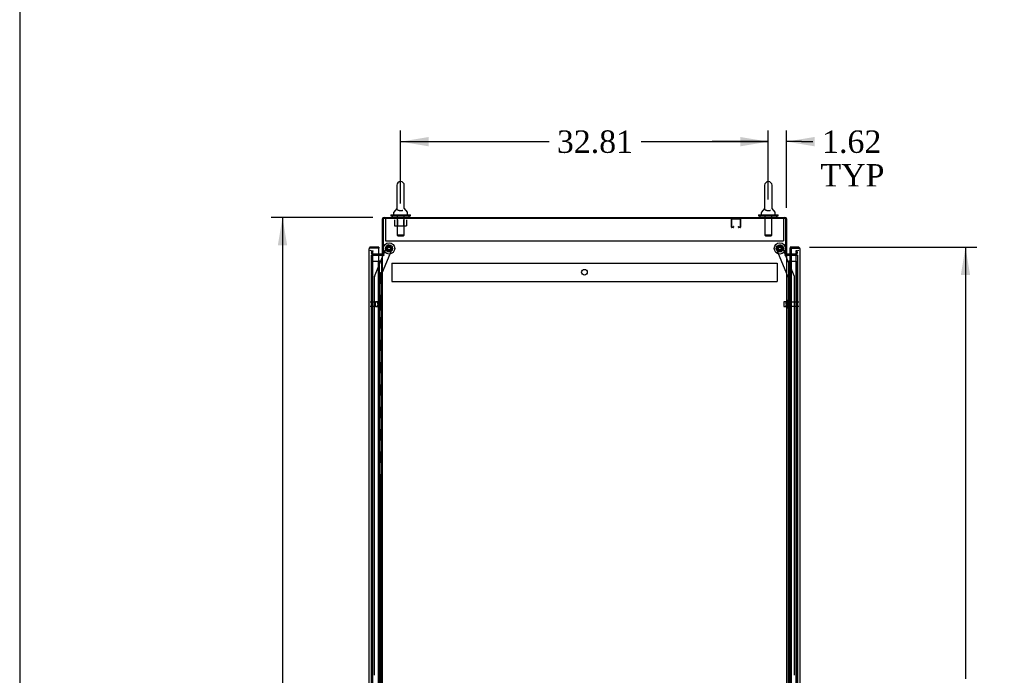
# Model space of a CAD drawing. Header units: inches. Extents: x 2 to 538, y -2 to 358.
# Tile 6 of 19: x 2 to 90, y 183 to 242. Entities that reach past the tile are written whole.
import ezdxf
from ezdxf.enums import TextEntityAlignment as Align
from ezdxf.lldxf.tags import DXFTag

# ---------------------------------------------------------------- set-up
doc = ezdxf.new("R2010")
doc.units = ezdxf.units.IN
doc.header["$MEASUREMENT"] = 0
for name, color, linetype in [('COM53964-5', 7, 'Continuous'), ('COM54746-78', 7, 'Continuous'), ('COM55914', 7, 'Continuous'), ('COM56676-2', 7, 'Continuous'), ('COM70220', 7, 'Continuous'), ('COM70449-6', 7, 'Continuous'), ('COM70839-6', 7, 'Continuous'), ('COM71197-5', 7, 'Continuous'), ('COM71199-6', 7, 'Continuous'), ('Default', 7, 'Continuous'), ('NTS18024', 7, 'Continuous'), ('NTS18147', 7, 'Continuous'), ('ROL87452', 7, 'Continuous'), ('RVT17786', 7, 'Continuous'), ('SCS86414', 7, 'Continuous'), ('STD26122', 7, 'Continuous'), ('WAF25376', 7, 'Continuous'), ('WAF25377', 7, 'Continuous'), ('WAM254785', 7, 'Continuous'), ('WAM30038', 7, 'Continuous')]:
    doc.layers.add(name, color=color, linetype=linetype)
doc.styles.add('SEACAD_Times_New_Roman', font='times.ttf')
tags = doc.linetypes.add('HIDDEN2', pattern=[0.1875, 0.125, -0.0625]).pattern_tags.tags
tags[6:7] = [DXFTag(74, 4), DXFTag(75, 0), DXFTag(340, '0'), DXFTag(46, 0.0), DXFTag(50, 0.0), DXFTag(44, 0.0), DXFTag(45, 0.0)]
tags[4:5] = [DXFTag(74, 4), DXFTag(75, 0), DXFTag(340, '0'), DXFTag(46, 0.0), DXFTag(50, 0.0), DXFTag(44, 0.0), DXFTag(45, 0.0)]
doc.dimstyles.new('HAMMOND_(STH_-_540x360)', dxfattribs={"dimtxt": 2, "dimasz": 2.5, "dimexe": 1, "dimexo": 1, "dimgap": 0.5, "dimtad": 0, "dimtih": 1, "dimtoh": 1, "dimzin": 0, "dimdsep": 46, "dimtxsty": 'SEACAD_Times_New_Roman', "dimblk1": '_SE_FILLED', "dimblk2": '_SE_FILLED', "dimsah": 1, "dimcen": 1, "dimadec": 0, "dimazin": 0, "dimtfac": 0.8, "dimtofl": 0, "dimtmove": 0, "dimatfit": 3, "dimfxl": 1, "dimtolj": 1, "dimtzin": 0, "dimarcsym": 0})

# ---------------------------------------------------------------- blocks, each defined once
blk = doc.blocks.new('SE4')
at = {"layer": 'COM53964-5', "color": 7, "linetype": 'HIDDEN2'}
for p, q in [((35.235, 220.156), (35.235, 220.018)), ((35.235, 220.156), (69.61, 220.156)), ((35.235, 220.018), (35.235, 218.669)), ((69.61, 220.156), (69.61, 220.018)), ((69.61, 220.018), (69.61, 218.669)), ((35.235, 218.669), (35.235, 218.531)), ((35.235, 218.531), (69.61, 218.531)), ((69.61, 218.669), (69.61, 218.531))]:
    blk.add_line(p, q, dxfattribs=at)
blk.add_circle((52.423, 219.344), 0.25, dxfattribs=at)
at = {"layer": 'COM54746-78', "color": 7, "linetype": 'HIDDEN2'}
for p, q in [((33.49, 220.321), (34.015, 220.321)), ((33.49, 142.321), (33.49, 220.321)), ((34.015, 220.321), (34.04, 220.321)), ((34.032, 220.33), (34.032, 220.356)), ((34.032, 220.356), (34.082, 220.356)), ((34.082, 220.33), (34.032, 220.33)), ((34.04, 142.321), (34.04, 220.321)), ((34.095, 220.321), (34.04, 220.321)), ((34.045, 220.33), (34.045, 142.321)), ((34.082, 220.356), (34.107, 220.356)), ((34.082, 220.33), (34.107, 220.33)), ((34.095, 220.321), (34.136, 220.321)), ((34.095, 219.321), (34.095, 220.321)), ((34.107, 220.356), (34.157, 220.356)), ((34.157, 220.33), (34.107, 220.33)), ((34.136, 220.321), (34.331, 220.321)), ((34.136, 219.321), (34.136, 220.321)), ((34.145, 142.321), (34.145, 220.33)), ((34.157, 220.356), (34.157, 220.33)), ((34.331, 220.321), (34.393, 220.321)), ((34.331, 142.321), (34.331, 220.321)), ((70.701, 220.321), (70.701, 142.321)), ((70.801, 142.321), (70.801, 220.321)), ((70.87, 220.321), (71.355, 220.321)), ((71.355, 142.321), (71.355, 220.321)), ((34.04, 219.321), (34.095, 219.321)), ((34.084, 219.321), (34.212, 219.321)), ((34.084, 218.321), (34.084, 219.321)), ((34.181, 218.321), (34.181, 219.321)), ((34.206, 219.321), (34.206, 218.321)), ((34.212, 218.321), (34.212, 219.321)), ((70.664, 219.321), (70.634, 219.321)), ((70.634, 219.321), (70.634, 218.321)), ((34.04, 218.321), (34.095, 218.321)), ((34.084, 218.321), (34.212, 218.321)), ((34.095, 217.321), (34.095, 218.321)), ((34.136, 217.321), (34.136, 218.321)), ((70.664, 218.321), (70.634, 218.321)), ((34.04, 217.321), (34.095, 217.321)), ((34.084, 217.321), (34.212, 217.321)), ((34.084, 216.321), (34.084, 217.321)), ((34.181, 216.321), (34.181, 217.321)), ((34.206, 217.321), (34.206, 216.321)), ((34.212, 216.321), (34.212, 217.321)), ((70.664, 217.321), (70.634, 217.321)), ((70.634, 217.321), (70.634, 216.321)), ((34.04, 216.321), (34.095, 216.321)), ((34.084, 216.321), (34.212, 216.321)), ((34.095, 215.321), (34.095, 216.321)), ((34.136, 215.321), (34.136, 216.321)), ((70.664, 216.321), (70.634, 216.321)), ((34.04, 215.321), (34.095, 215.321)), ((34.084, 215.321), (34.212, 215.321)), ((34.084, 214.321), (34.084, 215.321)), ((34.181, 214.321), (34.181, 215.321)), ((34.206, 215.321), (34.206, 214.321)), ((34.212, 214.321), (34.212, 215.321)), ((70.664, 215.321), (70.634, 215.321)), ((70.634, 215.321), (70.634, 214.321)), ((34.04, 214.321), (34.095, 214.321)), ((34.084, 214.321), (34.212, 214.321)), ((34.095, 213.321), (34.095, 214.321)), ((34.136, 213.321), (34.136, 214.321)), ((70.664, 214.321), (70.634, 214.321)), ((34.04, 213.321), (34.095, 213.321)), ((34.084, 213.321), (34.212, 213.321)), ((34.084, 212.321), (34.084, 213.321)), ((34.181, 212.321), (34.181, 213.321)), ((34.206, 213.321), (34.206, 212.321)), ((34.212, 212.321), (34.212, 213.321)), ((70.664, 213.321), (70.634, 213.321)), ((70.634, 213.321), (70.634, 212.321)), ((34.04, 212.321), (34.095, 212.321)), ((34.084, 212.321), (34.212, 212.321)), ((34.095, 211.321), (34.095, 212.321)), ((34.136, 211.321), (34.136, 212.321)), ((70.664, 212.321), (70.634, 212.321)), ((34.04, 211.321), (34.095, 211.321)), ((34.084, 211.321), (34.212, 211.321)), ((34.084, 210.321), (34.084, 211.321)), ((34.181, 210.321), (34.181, 211.321)), ((34.206, 211.321), (34.206, 210.321)), ((34.212, 210.321), (34.212, 211.321)), ((70.664, 211.321), (70.634, 211.321)), ((70.634, 211.321), (70.634, 210.321)), ((34.04, 210.321), (34.095, 210.321)), ((34.084, 210.321), (34.212, 210.321)), ((34.095, 209.321), (34.095, 210.321)), ((34.136, 209.321), (34.136, 210.321)), ((70.664, 210.321), (70.634, 210.321)), ((34.04, 209.321), (34.095, 209.321)), ((34.084, 209.321), (34.212, 209.321)), ((34.084, 208.321), (34.084, 209.321)), ((34.181, 208.321), (34.181, 209.321)), ((34.206, 209.321), (34.206, 208.321)), ((34.212, 208.321), (34.212, 209.321)), ((70.664, 209.321), (70.634, 209.321)), ((70.634, 209.321), (70.634, 208.321)), ((34.04, 208.321), (34.095, 208.321)), ((34.084, 208.321), (34.212, 208.321)), ((34.095, 207.321), (34.095, 208.321)), ((34.136, 207.321), (34.136, 208.321)), ((70.664, 208.321), (70.634, 208.321)), ((34.04, 207.321), (34.095, 207.321)), ((34.084, 207.321), (34.212, 207.321)), ((34.084, 206.321), (34.084, 207.321)), ((34.181, 206.321), (34.181, 207.321)), ((34.206, 207.321), (34.206, 206.321)), ((34.212, 206.321), (34.212, 207.321)), ((70.664, 207.321), (70.634, 207.321)), ((70.634, 207.321), (70.634, 206.321)), ((34.04, 206.321), (34.095, 206.321)), ((34.084, 206.321), (34.212, 206.321)), ((34.095, 205.321), (34.095, 206.321)), ((34.136, 205.321), (34.136, 206.321)), ((70.664, 206.321), (70.634, 206.321)), ((34.04, 205.321), (34.095, 205.321)), ((34.084, 205.321), (34.212, 205.321)), ((34.084, 204.321), (34.084, 205.321)), ((34.181, 204.321), (34.181, 205.321)), ((34.206, 205.321), (34.206, 204.321)), ((34.212, 204.321), (34.212, 205.321)), ((70.664, 205.321), (70.634, 205.321)), ((70.634, 205.321), (70.634, 204.321)), ((34.04, 204.321), (34.095, 204.321)), ((34.084, 204.321), (34.212, 204.321)), ((34.095, 203.321), (34.095, 204.321)), ((34.136, 203.321), (34.136, 204.321)), ((70.664, 204.321), (70.634, 204.321)), ((34.04, 203.321), (34.095, 203.321)), ((34.084, 203.321), (34.212, 203.321)), ((34.084, 202.321), (34.084, 203.321)), ((34.181, 202.321), (34.181, 203.321)), ((34.206, 203.321), (34.206, 202.321)), ((34.212, 202.321), (34.212, 203.321)), ((70.664, 203.321), (70.634, 203.321)), ((70.634, 203.321), (70.634, 202.321)), ((34.04, 202.321), (34.095, 202.321)), ((34.084, 202.321), (34.212, 202.321)), ((34.095, 201.321), (34.095, 202.321)), ((34.136, 201.321), (34.136, 202.321)), ((70.664, 202.321), (70.634, 202.321)), ((34.04, 201.321), (34.095, 201.321)), ((34.084, 201.321), (34.212, 201.321)), ((34.084, 200.321), (34.084, 201.321)), ((34.181, 200.321), (34.181, 201.321)), ((34.206, 201.321), (34.206, 200.321)), ((34.212, 200.321), (34.212, 201.321)), ((70.664, 201.321), (70.634, 201.321)), ((70.634, 201.321), (70.634, 200.321)), ((34.04, 200.321), (34.095, 200.321)), ((34.084, 200.321), (34.212, 200.321)), ((34.095, 199.321), (34.095, 200.321)), ((34.136, 199.321), (34.136, 200.321)), ((70.664, 200.321), (70.634, 200.321)), ((34.04, 199.321), (34.095, 199.321)), ((34.084, 199.321), (34.212, 199.321)), ((34.084, 198.321), (34.084, 199.321)), ((34.181, 198.321), (34.181, 199.321)), ((34.206, 199.321), (34.206, 198.321)), ((34.212, 198.321), (34.212, 199.321)), ((70.664, 199.321), (70.634, 199.321)), ((70.634, 199.321), (70.634, 198.321)), ((34.04, 198.321), (34.095, 198.321)), ((34.084, 198.321), (34.212, 198.321)), ((34.095, 197.321), (34.095, 198.321)), ((34.136, 197.321), (34.136, 198.321)), ((70.664, 198.321), (70.634, 198.321)), ((34.04, 197.321), (34.095, 197.321)), ((34.084, 197.321), (34.212, 197.321)), ((34.084, 196.321), (34.084, 197.321)), ((34.181, 196.321), (34.181, 197.321)), ((34.206, 197.321), (34.206, 196.321)), ((34.212, 196.321), (34.212, 197.321)), ((70.664, 197.321), (70.634, 197.321)), ((70.634, 197.321), (70.634, 196.321)), ((34.04, 196.321), (34.095, 196.321)), ((34.084, 196.321), (34.212, 196.321)), ((34.095, 195.321), (34.095, 196.321)), ((34.136, 195.321), (34.136, 196.321)), ((70.664, 196.321), (70.634, 196.321)), ((34.04, 195.321), (34.095, 195.321)), ((34.084, 195.321), (34.212, 195.321)), ((34.084, 194.321), (34.084, 195.321)), ((34.181, 194.321), (34.181, 195.321)), ((34.206, 195.321), (34.206, 194.321)), ((34.212, 194.321), (34.212, 195.321)), ((70.664, 195.321), (70.634, 195.321)), ((70.634, 195.321), (70.634, 194.321)), ((34.04, 194.321), (34.095, 194.321)), ((34.084, 194.321), (34.212, 194.321)), ((34.095, 193.321), (34.095, 194.321)), ((34.136, 193.321), (34.136, 194.321)), ((70.664, 194.321), (70.634, 194.321)), ((34.04, 193.321), (34.095, 193.321)), ((34.084, 193.321), (34.212, 193.321)), ((34.084, 192.321), (34.084, 193.321)), ((34.181, 192.321), (34.181, 193.321)), ((34.206, 193.321), (34.206, 192.321)), ((34.212, 192.321), (34.212, 193.321)), ((70.664, 193.321), (70.634, 193.321)), ((70.634, 193.321), (70.634, 192.321)), ((34.04, 192.321), (34.095, 192.321)), ((34.084, 192.321), (34.212, 192.321)), ((34.095, 191.321), (34.095, 192.321)), ((34.136, 191.321), (34.136, 192.321)), ((70.664, 192.321), (70.634, 192.321)), ((34.04, 191.321), (34.095, 191.321)), ((34.084, 191.321), (34.212, 191.321)), ((34.084, 190.321), (34.084, 191.321)), ((34.181, 190.321), (34.181, 191.321)), ((34.206, 191.321), (34.206, 190.321)), ((34.212, 190.321), (34.212, 191.321)), ((70.664, 191.321), (70.634, 191.321)), ((70.634, 191.321), (70.634, 190.321)), ((34.04, 190.321), (34.095, 190.321)), ((34.084, 190.321), (34.212, 190.321)), ((34.095, 189.321), (34.095, 190.321)), ((34.136, 189.321), (34.136, 190.321)), ((70.664, 190.321), (70.634, 190.321)), ((34.04, 189.321), (34.095, 189.321)), ((34.084, 189.321), (34.212, 189.321)), ((34.084, 188.321), (34.084, 189.321)), ((34.181, 188.321), (34.181, 189.321)), ((34.206, 189.321), (34.206, 188.321)), ((34.212, 188.321), (34.212, 189.321)), ((70.664, 189.321), (70.634, 189.321)), ((70.634, 189.321), (70.634, 188.321)), ((34.04, 188.321), (34.095, 188.321)), ((34.084, 188.321), (34.212, 188.321)), ((34.095, 187.321), (34.095, 188.321)), ((34.136, 187.321), (34.136, 188.321)), ((70.664, 188.321), (70.634, 188.321)), ((34.04, 187.321), (34.095, 187.321)), ((34.084, 187.321), (34.212, 187.321)), ((34.084, 186.321), (34.084, 187.321)), ((34.181, 186.321), (34.181, 187.321)), ((34.206, 187.321), (34.206, 186.321)), ((34.212, 186.321), (34.212, 187.321)), ((70.664, 187.321), (70.634, 187.321)), ((70.634, 187.321), (70.634, 186.321)), ((34.04, 186.321), (34.095, 186.321)), ((34.084, 186.321), (34.212, 186.321)), ((34.095, 185.321), (34.095, 186.321)), ((34.136, 185.321), (34.136, 186.321)), ((70.664, 186.321), (70.634, 186.321)), ((34.04, 185.321), (34.095, 185.321)), ((34.084, 185.321), (34.212, 185.321)), ((34.084, 184.321), (34.084, 185.321)), ((34.181, 184.321), (34.181, 185.321)), ((34.206, 185.321), (34.206, 184.321)), ((34.212, 184.321), (34.212, 185.321)), ((70.664, 185.321), (70.634, 185.321)), ((70.634, 185.321), (70.634, 184.321)), ((34.04, 184.321), (34.095, 184.321)), ((34.084, 184.321), (34.212, 184.321)), ((34.095, 183.321), (34.095, 184.321)), ((34.136, 183.321), (34.136, 184.321)), ((70.664, 184.321), (70.634, 184.321))]:
    blk.add_line(p, q, dxfattribs=at)
at = {"layer": 'COM54746-78', "color": 7, "linetype": 'Continuous'}
for p, q in [((70.453, 220.321), (70.664, 220.321)), ((70.664, 220.321), (70.868, 220.321)), ((70.664, 219.321), (70.664, 220.321)), ((70.688, 220.33), (70.688, 220.356)), ((70.688, 220.356), (70.738, 220.356)), ((70.738, 220.33), (70.688, 220.33)), ((70.701, 220.33), (70.701, 220.321)), ((70.738, 220.356), (70.763, 220.356)), ((70.738, 220.33), (70.763, 220.33)), ((70.763, 220.356), (70.813, 220.356)), ((70.813, 220.33), (70.763, 220.33)), ((70.801, 220.321), (70.801, 220.33)), ((70.813, 220.356), (70.813, 220.33)), ((70.868, 220.321), (70.87, 220.321)), ((70.868, 219.321), (70.868, 220.321)), ((70.868, 219.321), (70.664, 219.321)), ((70.868, 219.321), (70.664, 219.321)), ((70.664, 218.321), (70.664, 219.321)), ((70.868, 218.321), (70.868, 219.321)), ((70.868, 218.321), (70.664, 218.321)), ((70.868, 218.321), (70.664, 218.321)), ((70.664, 217.321), (70.664, 218.321)), ((70.868, 217.321), (70.868, 218.321)), ((70.868, 217.321), (70.664, 217.321)), ((70.868, 217.321), (70.664, 217.321)), ((70.664, 216.321), (70.664, 217.321)), ((70.868, 216.321), (70.868, 217.321)), ((70.868, 216.321), (70.664, 216.321)), ((70.868, 216.321), (70.664, 216.321)), ((70.664, 215.321), (70.664, 216.321)), ((70.868, 215.321), (70.868, 216.321)), ((70.868, 215.321), (70.664, 215.321)), ((70.868, 215.321), (70.664, 215.321)), ((70.664, 214.321), (70.664, 215.321)), ((70.868, 214.321), (70.868, 215.321)), ((70.868, 214.321), (70.664, 214.321)), ((70.868, 214.321), (70.664, 214.321)), ((70.664, 213.321), (70.664, 214.321)), ((70.868, 213.321), (70.868, 214.321)), ((70.868, 213.321), (70.664, 213.321)), ((70.868, 213.321), (70.664, 213.321)), ((70.664, 212.321), (70.664, 213.321)), ((70.868, 212.321), (70.868, 213.321)), ((70.868, 212.321), (70.664, 212.321)), ((70.868, 212.321), (70.664, 212.321)), ((70.664, 211.321), (70.664, 212.321)), ((70.868, 211.321), (70.868, 212.321)), ((70.868, 211.321), (70.664, 211.321)), ((70.868, 211.321), (70.664, 211.321)), ((70.664, 210.321), (70.664, 211.321)), ((70.868, 210.321), (70.868, 211.321)), ((70.868, 210.321), (70.664, 210.321)), ((70.868, 210.321), (70.664, 210.321)), ((70.664, 209.321), (70.664, 210.321)), ((70.868, 209.321), (70.868, 210.321)), ((70.868, 209.321), (70.664, 209.321)), ((70.868, 209.321), (70.664, 209.321)), ((70.664, 208.321), (70.664, 209.321)), ((70.868, 208.321), (70.868, 209.321)), ((70.868, 208.321), (70.664, 208.321)), ((70.868, 208.321), (70.664, 208.321)), ((70.664, 207.321), (70.664, 208.321)), ((70.868, 207.321), (70.868, 208.321)), ((70.868, 207.321), (70.664, 207.321)), ((70.868, 207.321), (70.664, 207.321)), ((70.664, 206.321), (70.664, 207.321)), ((70.868, 206.321), (70.868, 207.321)), ((70.868, 206.321), (70.664, 206.321)), ((70.868, 206.321), (70.664, 206.321)), ((70.664, 205.321), (70.664, 206.321)), ((70.868, 205.321), (70.868, 206.321)), ((70.868, 205.321), (70.664, 205.321)), ((70.868, 205.321), (70.664, 205.321)), ((70.664, 204.321), (70.664, 205.321)), ((70.868, 204.321), (70.868, 205.321)), ((70.868, 204.321), (70.664, 204.321)), ((70.868, 204.321), (70.664, 204.321)), ((70.664, 203.321), (70.664, 204.321)), ((70.868, 203.321), (70.868, 204.321)), ((70.868, 203.321), (70.664, 203.321)), ((70.868, 203.321), (70.664, 203.321)), ((70.664, 202.321), (70.664, 203.321)), ((70.868, 202.321), (70.868, 203.321)), ((70.868, 202.321), (70.664, 202.321)), ((70.868, 202.321), (70.664, 202.321)), ((70.664, 201.321), (70.664, 202.321)), ((70.868, 201.321), (70.868, 202.321)), ((70.868, 201.321), (70.664, 201.321)), ((70.868, 201.321), (70.664, 201.321)), ((70.664, 200.321), (70.664, 201.321)), ((70.868, 200.321), (70.868, 201.321)), ((70.868, 200.321), (70.664, 200.321)), ((70.868, 200.321), (70.664, 200.321)), ((70.664, 199.321), (70.664, 200.321)), ((70.868, 199.321), (70.868, 200.321)), ((70.868, 199.321), (70.664, 199.321)), ((70.868, 199.321), (70.664, 199.321)), ((70.664, 198.321), (70.664, 199.321)), ((70.868, 198.321), (70.868, 199.321)), ((70.868, 198.321), (70.664, 198.321)), ((70.868, 198.321), (70.664, 198.321)), ((70.664, 197.321), (70.664, 198.321)), ((70.868, 197.321), (70.868, 198.321)), ((70.868, 197.321), (70.664, 197.321)), ((70.868, 197.321), (70.664, 197.321)), ((70.664, 196.321), (70.664, 197.321)), ((70.868, 196.321), (70.868, 197.321)), ((70.868, 196.321), (70.664, 196.321)), ((70.868, 196.321), (70.664, 196.321)), ((70.664, 195.321), (70.664, 196.321)), ((70.868, 195.321), (70.868, 196.321)), ((70.868, 195.321), (70.664, 195.321)), ((70.868, 195.321), (70.664, 195.321)), ((70.664, 194.321), (70.664, 195.321)), ((70.868, 194.321), (70.868, 195.321)), ((70.868, 194.321), (70.664, 194.321)), ((70.868, 194.321), (70.664, 194.321)), ((70.664, 193.321), (70.664, 194.321)), ((70.868, 193.321), (70.868, 194.321)), ((70.868, 193.321), (70.664, 193.321)), ((70.868, 193.321), (70.664, 193.321)), ((70.664, 192.321), (70.664, 193.321)), ((70.868, 192.321), (70.868, 193.321)), ((70.868, 192.321), (70.664, 192.321)), ((70.868, 192.321), (70.664, 192.321)), ((70.664, 191.321), (70.664, 192.321)), ((70.868, 191.321), (70.868, 192.321)), ((70.868, 191.321), (70.664, 191.321)), ((70.868, 191.321), (70.664, 191.321)), ((70.664, 190.321), (70.664, 191.321)), ((70.868, 190.321), (70.868, 191.321)), ((70.868, 190.321), (70.664, 190.321)), ((70.868, 190.321), (70.664, 190.321)), ((70.664, 189.321), (70.664, 190.321)), ((70.868, 189.321), (70.868, 190.321)), ((70.868, 189.321), (70.664, 189.321)), ((70.868, 189.321), (70.664, 189.321)), ((70.664, 188.321), (70.664, 189.321)), ((70.868, 188.321), (70.868, 189.321)), ((70.868, 188.321), (70.664, 188.321)), ((70.868, 188.321), (70.664, 188.321)), ((70.664, 187.321), (70.664, 188.321)), ((70.868, 187.321), (70.868, 188.321)), ((70.868, 187.321), (70.664, 187.321)), ((70.868, 187.321), (70.664, 187.321)), ((70.664, 186.321), (70.664, 187.321)), ((70.868, 186.321), (70.868, 187.321)), ((70.868, 186.321), (70.664, 186.321)), ((70.868, 186.321), (70.664, 186.321)), ((70.664, 185.321), (70.664, 186.321)), ((70.868, 185.321), (70.868, 186.321)), ((70.868, 185.321), (70.664, 185.321)), ((70.868, 185.321), (70.664, 185.321)), ((70.664, 184.321), (70.664, 185.321)), ((70.868, 184.321), (70.868, 185.321)), ((70.868, 184.321), (70.664, 184.321)), ((70.868, 184.321), (70.664, 184.321)), ((70.664, 183.321), (70.664, 184.321)), ((70.868, 183.321), (70.868, 184.321))]:
    blk.add_line(p, q, dxfattribs=at)
at = {"layer": 'COM55914', "color": 7, "linetype": 'HIDDEN2'}
for p, q in [((65.545, 223.377), (65.545, 224.104)), ((65.585, 223.377), (65.585, 224.104)), ((65.588, 224.107), (66.315, 224.107)), ((66.318, 224.104), (66.318, 223.377)), ((66.358, 224.104), (66.358, 223.377)), ((65.69, 223.374), (65.588, 223.374)), ((65.69, 223.334), (65.588, 223.334)), ((65.693, 223.428), (65.693, 223.377)), ((65.733, 223.428), (65.693, 223.428)), ((65.733, 223.428), (65.733, 223.377)), ((66.17, 223.377), (66.17, 223.428)), ((66.17, 223.428), (66.21, 223.428)), ((66.21, 223.377), (66.21, 223.428)), ((66.315, 223.374), (66.213, 223.374)), ((66.315, 223.334), (66.213, 223.334))]:
    blk.add_line(p, q, dxfattribs=at)
for centre, radius, start, end in [((65.588, 224.104), 0.043, 90, 180), ((65.588, 224.104), 0.003, 90, 180), ((66.315, 224.104), 0.043, 0, 90), ((66.315, 224.104), 0.003, 0, 90), ((65.588, 223.377), 0.043, 180, 270), ((65.588, 223.377), 0.003, 180, 270), ((65.69, 223.377), 0.003, 270, 0), ((65.69, 223.377), 0.043, 270, 0), ((66.213, 223.377), 0.043, 180, 270), ((66.213, 223.377), 0.003, 180, 270), ((66.315, 223.377), 0.003, 270, 0), ((66.315, 223.377), 0.043, 270, 0)]:
    blk.add_arc(centre, radius, start, end, dxfattribs=at)
at = {"layer": 'COM56676-2', "color": 7, "linetype": 'HIDDEN2'}
for p, q in [((34.673, 224.147), (34.673, 223.962)), ((70.173, 224.147), (70.173, 223.962)), ((34.673, 223.962), (34.673, 222.147)), ((70.173, 223.962), (70.173, 222.147)), ((34.673, 222.147), (70.173, 222.147))]:
    blk.add_line(p, q, dxfattribs=at)
at = {"layer": 'COM70220', "color": 7, "linetype": 'HIDDEN2'}
for p, q in [((33.551, 220.789), (33.551, 221.039)), ((33.551, 141.854), (33.551, 220.789)), ((71.295, 221.039), (71.295, 220.789)), ((71.295, 220.789), (71.295, 141.854))]:
    blk.add_line(p, q, dxfattribs=at)
for centre, start, end in [((33.301, 221.039), 0, 90), ((71.545, 221.039), 90, 180)]:
    blk.add_arc(centre, 0.25, start, end, dxfattribs=at)
at = {"layer": 'COM70449-6', "color": 7, "linetype": 'Continuous'}
for p, q in [((34.393, 220.897), (34.393, 224.099)), ((34.536, 224.242), (70.31, 224.242)), ((70.453, 224.099), (70.453, 220.897)), ((34.345, 220.962), (34.081, 220.962)), ((34.488, 220.897), (34.393, 220.897)), ((70.358, 220.897), (70.453, 220.897)), ((70.87, 220.962), (70.501, 220.962))]:
    blk.add_line(p, q, dxfattribs=at)
at = {"layer": 'COM70449-6', "color": 7, "linetype": 'HIDDEN2'}
for p, q in [((33.427, 221.035), (33.468, 221.264)), ((33.468, 221.264), (33.561, 221.247)), ((33.521, 221.019), (33.561, 221.247)), ((34.081, 220.962), (33.568, 220.962)), ((71.277, 220.962), (70.87, 220.962)), ((71.377, 221.264), (71.284, 221.247)), ((71.284, 221.247), (71.324, 221.019)), ((71.377, 221.264), (71.418, 221.035))]:
    blk.add_line(p, q, dxfattribs=at)
at = {"layer": 'COM70449-6', "color": 7, "linetype": 'Continuous'}
for centre, radius, start, end in [((34.536, 224.099), 0.143, 90, 180), ((70.31, 224.099), 0.143, 0, 90), ((34.345, 221.01), 0.048, 270, 0), ((34.345, 221.01), 0.143, 270, 307.79488), ((70.501, 221.01), 0.143, 232.20512, 270), ((70.501, 221.01), 0.048, 180, 270)]:
    blk.add_arc(centre, radius, start, end, dxfattribs=at)
at = {"layer": 'COM70449-6', "color": 7, "linetype": 'HIDDEN2'}
for centre, radius, start, end in [((34.536, 224.099), 0.048, 90, 180), ((70.31, 224.099), 0.048, 0, 90), ((33.568, 221.01), 0.143, 170, 270), ((33.568, 221.01), 0.048, 170, 270), ((71.277, 221.01), 0.143, 270, 10), ((71.277, 221.01), 0.048, 270, 10)]:
    blk.add_arc(centre, radius, start, end, dxfattribs=at)
at = {"layer": 'COM70839-6', "color": 7, "linetype": 'HIDDEN2'}
for p, q in [((34.207, 218.848), (35.307, 221.505)), ((34.481, 220.897), (34.816, 221.708)), ((34.98, 221.776), (35.239, 221.668)), ((70.638, 218.848), (69.538, 221.505)), ((69.606, 221.668), (69.866, 221.776)), ((70.364, 220.897), (70.029, 221.708)), ((33.686, 218.977), (34.468, 220.867)), ((71.16, 218.977), (70.377, 220.867)), ((33.689, 183.347), (33.676, 218.929)), ((34.221, 181.972), (34.207, 218.848)), ((70.624, 181.972), (70.638, 218.848)), ((71.156, 183.347), (71.169, 218.929))]:
    blk.add_line(p, q, dxfattribs=at)
at = {"layer": 'COM70839-6', "color": 7, "linetype": 'Continuous'}
for p, q in [((34.468, 220.867), (34.481, 220.897)), ((70.377, 220.867), (70.364, 220.897))]:
    blk.add_line(p, q, dxfattribs=at)
at = {"layer": 'COM70839-6', "color": 7, "linetype": 'HIDDEN2'}
for centre in [(34.988, 221.468), (69.858, 221.468)]:
    blk.add_circle(centre, 0.129, dxfattribs=at)
for centre, start, end in [((34.932, 221.66), 67.50917, 157.50917), ((35.191, 221.553), 337.50917, 67.50917), ((69.654, 221.553), 112.49083, 202.49083), ((69.913, 221.66), 22.49083, 112.49083), ((33.801, 218.929), 157.50917, 180.02117), ((71.044, 218.929), 359.97883, 22.49083)]:
    blk.add_arc(centre, 0.125, start, end, dxfattribs=at)
at = {"layer": 'COM71197-5', "color": 7, "linetype": 'Continuous'}
for p, q in [((70.358, 224.147), (34.488, 224.147)), ((34.488, 220.897), (34.488, 224.147)), ((70.358, 224.147), (70.358, 220.897)), ((34.081, 220.867), (34.345, 220.867)), ((34.393, 220.867), (34.345, 220.867)), ((34.393, 220.867), (34.536, 220.867)), ((34.393, 141.557), (34.393, 220.867)), ((34.536, 220.897), (34.488, 220.897)), ((70.31, 220.897), (70.358, 220.897)), ((70.31, 220.867), (70.453, 220.867)), ((70.453, 220.867), (70.453, 141.557)), ((70.501, 220.867), (70.453, 220.867)), ((70.501, 220.867), (70.87, 220.867))]:
    blk.add_line(p, q, dxfattribs=at)
at = {"layer": 'COM71197-5', "color": 7, "linetype": 'HIDDEN2'}
for p, q in [((33.426, 220.867), (34.081, 220.867)), ((33.426, 141.557), (33.426, 220.867)), ((70.87, 220.867), (71.42, 220.867)), ((71.42, 220.867), (71.42, 141.557))]:
    blk.add_line(p, q, dxfattribs=at)
at = {"layer": 'COM71197-5', "color": 7, "linetype": 'Continuous'}
for centre, start, end in [((34.536, 220.882), 270, 90), ((70.31, 220.882), 90, 270)]:
    blk.add_arc(centre, 0.015, start, end, dxfattribs=at)
at = {"layer": 'COM71199-6', "color": 7, "linetype": 'Continuous'}
for p, q in [((33.206, 221.445), (33.206, 221.445)), ((33.206, 221.445), (33.206, 221.445)), ((33.206, 221.444), (33.206, 221.445)), ((33.206, 141.198), (33.206, 221.444)), ((33.286, 221.493), (33.235, 221.531)), ((33.349, 221.492), (33.235, 221.492)), ((33.349, 221.493), (33.286, 221.493)), ((34.081, 221.587), (33.349, 221.587)), ((33.349, 221.493), (33.349, 221.492)), ((34.081, 221.492), (33.349, 221.492)), ((34.081, 221.492), (33.349, 221.492)), ((34.081, 221.587), (34.081, 221.492)), ((34.081, 141.15), (34.081, 221.492)), ((70.765, 221.587), (70.765, 221.492)), ((71.497, 221.587), (70.765, 221.587)), ((70.765, 220.962), (70.765, 221.492)), ((70.765, 221.492), (70.87, 221.492)), ((70.765, 221.492), (71.497, 221.492)), ((70.87, 221.492), (70.87, 141.15)), ((71.497, 221.492), (70.87, 221.492)), ((71.497, 221.493), (71.497, 221.492)), ((71.559, 221.493), (71.497, 221.493)), ((71.497, 221.492), (71.61, 221.492)), ((71.559, 221.493), (71.61, 221.531)), ((71.64, 221.445), (71.64, 221.445)), ((71.64, 221.445), (71.64, 221.444)), ((71.64, 221.444), (71.64, 141.198))]:
    blk.add_line(p, q, dxfattribs=at)
at = {"layer": 'COM71199-6', "color": 7, "linetype": 'HIDDEN2'}
blk.add_line((70.765, 141.462), (70.765, 220.962), dxfattribs=at)
at = {"layer": 'COM71199-6', "color": 7, "linetype": 'Continuous'}
for centre, start, end in [((33.349, 221.444), 142.49641, 179.84393), ((33.349, 221.444), 179.92383, 180), ((33.349, 221.444), 90, 142.49641), ((71.497, 221.444), 37.50359, 90), ((71.497, 221.444), 0.15607, 37.50359), ((71.497, 221.444), 0, 0.07617)]:
    blk.add_arc(centre, 0.143, start, end, dxfattribs=at)
for points in [[(33.235, 221.492), (33.226, 221.484), (33.218, 221.476), (33.211, 221.464), (33.209, 221.46), (33.206, 221.453), (33.206, 221.449), (33.206, 221.445)], [(71.61, 221.492), (71.619, 221.484), (71.627, 221.476), (71.634, 221.464), (71.636, 221.46), (71.639, 221.453), (71.64, 221.449), (71.64, 221.445)]]:
    blk.add_open_spline(points, degree=3, knots=[0, 0, 0, 0, 0.5, 0.5, 0.75, 0.75, 1, 1, 1, 1], dxfattribs=at)
at = {"layer": 'NTS18024', "color": 7, "linetype": 'HIDDEN2'}
for p, q in [((35.479, 224.022), (35.479, 223.477)), ((35.479, 223.477), (35.754, 223.477)), ((35.754, 224.022), (35.754, 223.477)), ((35.754, 223.477), (36.28, 223.477)), ((36.28, 224.022), (36.28, 223.477)), ((36.28, 223.477), (36.552, 223.477)), ((36.552, 224.022), (36.552, 223.477))]:
    blk.add_line(p, q, dxfattribs=at)
at = {"layer": 'NTS18147', "color": 7, "linetype": 'HIDDEN2'}
for p, q in [((33.77, 216.272), (33.77, 216.712)), ((34.208, 216.712), (33.77, 216.712)), ((33.77, 216.272), (34.208, 216.272)), ((34.208, 216.988), (34.208, 216.992)), ((34.271, 216.992), (34.208, 216.992)), ((34.208, 216.988), (34.208, 216.799)), ((34.208, 216.988), (34.271, 216.988)), ((34.208, 216.799), (34.208, 216.681)), ((34.271, 216.799), (34.208, 216.799)), ((34.208, 216.681), (34.208, 216.304)), ((34.208, 216.681), (34.271, 216.681)), ((34.208, 216.304), (34.208, 216.186)), ((34.271, 216.304), (34.208, 216.304)), ((34.208, 216.186), (34.208, 215.997)), ((34.208, 216.186), (34.271, 216.186)), ((34.271, 216.988), (34.271, 216.992)), ((34.271, 216.681), (34.271, 216.799)), ((34.271, 216.186), (34.271, 216.304)), ((34.333, 216.839), (34.333, 216.893)), ((34.333, 216.091), (34.333, 216.146)), ((70.2, 216.712), (70.2, 216.272)), ((70.637, 216.712), (70.2, 216.712)), ((70.2, 216.272), (70.637, 216.272)), ((70.637, 216.988), (70.637, 216.992)), ((70.7, 216.992), (70.637, 216.992)), ((70.637, 216.988), (70.637, 216.799)), ((70.637, 216.988), (70.7, 216.988)), ((70.637, 216.799), (70.637, 216.681)), ((70.7, 216.799), (70.637, 216.799)), ((70.637, 216.681), (70.637, 216.304)), ((70.637, 216.681), (70.7, 216.681)), ((70.637, 216.304), (70.637, 216.186)), ((70.7, 216.304), (70.637, 216.304)), ((70.637, 216.186), (70.637, 215.997)), ((70.637, 216.186), (70.7, 216.186)), ((70.7, 216.988), (70.7, 216.992)), ((70.7, 216.681), (70.7, 216.799)), ((70.7, 216.186), (70.7, 216.304)), ((70.762, 216.839), (70.762, 216.893)), ((70.762, 216.091), (70.762, 216.146)), ((34.208, 215.997), (34.208, 215.992)), ((34.271, 215.997), (34.208, 215.997)), ((34.208, 215.992), (34.271, 215.992)), ((34.271, 215.997), (34.271, 215.992)), ((70.637, 215.997), (70.637, 215.992)), ((70.7, 215.997), (70.637, 215.997)), ((70.637, 215.992), (70.7, 215.992)), ((70.7, 215.997), (70.7, 215.992))]:
    blk.add_line(p, q, dxfattribs=at)
for centre in [(34.015, 216.492), (70.444, 216.492)]:
    blk.add_arc(centre, 0.318, 323.63381, 36.36619, dxfattribs=at)
for centre, start_param, end_param in [((34.015, 216.893), 2.506883, 3.776302), ((34.015, 216.839), 2.506883, 3.141593), ((34.015, 216.146), 3.141593, 3.776302), ((34.015, 216.091), 2.506883, 3.776302), ((70.444, 216.893), 2.506883, 3.776302), ((70.444, 216.839), 2.506883, 3.141593), ((70.444, 216.146), 3.141593, 3.776302), ((70.444, 216.091), 2.506883, 3.776302)]:
    blk.add_ellipse(centre, major_axis=(-0.318, 0), ratio=0.5, start_param=start_param, end_param=end_param, dxfattribs=at)
at = {"layer": 'ROL87452', "color": 7, "linetype": 'HIDDEN2'}
for centre, radius in [((34.988, 221.468), 0.5), ((34.988, 221.468), 0.206), ((69.858, 221.468), 0.5)]:
    blk.add_circle(centre, radius, dxfattribs=at)
at = {"layer": 'RVT17786', "color": 7, "linetype": 'HIDDEN2'}
for centre, radius in [((34.988, 221.468), 0.217), ((69.858, 221.468), 0.217), ((69.858, 221.468), 0.125)]:
    blk.add_circle(centre, radius, dxfattribs=at)
at = {"layer": 'SCS86414', "color": 7, "linetype": 'Continuous'}
for p, q in [((35.685, 227.107), (35.685, 225.037)), ((36.348, 225.037), (36.348, 227.107)), ((68.497, 227.107), (68.497, 225.037)), ((69.16, 225.037), (69.16, 227.107)), ((35.676, 225.027), (35.405, 224.7)), ((36.628, 224.7), (36.357, 225.027)), ((68.488, 225.027), (68.217, 224.7)), ((69.44, 224.7), (69.169, 225.027)), ((35.392, 224.662), (35.392, 224.542)), ((36.642, 224.542), (36.642, 224.662)), ((68.204, 224.662), (68.204, 224.542)), ((69.454, 224.542), (69.454, 224.662))]:
    blk.add_line(p, q, dxfattribs=at)
at = {"layer": 'SCS86414', "color": 7, "linetype": 'HIDDEN2'}
for p, q in [((35.705, 224.482), (35.705, 222.667)), ((36.329, 222.667), (36.329, 224.482)), ((68.517, 224.482), (68.517, 222.667)), ((69.141, 222.667), (69.141, 224.482)), ((36.329, 222.667), (35.705, 222.667)), ((35.705, 222.667), (35.765, 222.607)), ((35.765, 222.607), (36.269, 222.607)), ((36.269, 222.607), (36.329, 222.667)), ((69.141, 222.667), (68.517, 222.667)), ((68.517, 222.667), (68.577, 222.607)), ((68.577, 222.607), (69.081, 222.607)), ((69.081, 222.607), (69.141, 222.667))]:
    blk.add_line(p, q, dxfattribs=at)
at = {"layer": 'SCS86414', "color": 7, "linetype": 'Continuous'}
for centre, radius, start, end in [((36.017, 227.107), 0.331, 0, 180), ((68.829, 227.107), 0.331, 0, 180), ((35.452, 224.662), 0.06, 140.32138, 180), ((35.452, 224.542), 0.06, 180, 270), ((36.582, 224.542), 0.06, 270, 0), ((36.582, 224.662), 0.06, 0, 39.67862), ((68.264, 224.662), 0.06, 140.32138, 180), ((68.264, 224.542), 0.06, 180, 270), ((69.394, 224.542), 0.06, 270, 0), ((69.394, 224.662), 0.06, 0, 39.67862)]:
    blk.add_arc(centre, radius, start, end, dxfattribs=at)
for points in [[(36.223, 224.869), (36.22, 224.867), (36.2, 224.856), (36.146, 224.839), (36.062, 224.826), (35.97, 224.826), (35.884, 224.84), (35.81, 224.866), (35.752, 224.901), (35.712, 224.944), (35.692, 224.985), (35.687, 225.011), (35.686, 225.02)], [(69.035, 224.869), (69.032, 224.867), (69.012, 224.856), (68.958, 224.839), (68.874, 224.826), (68.782, 224.826), (68.696, 224.84), (68.622, 224.866), (68.564, 224.901), (68.524, 224.944), (68.504, 224.985), (68.499, 225.011), (68.498, 225.02)]]:
    blk.add_open_spline(points, degree=3, knots=[0, 0, 0, 0, 0.0115412, 0.1013255, 0.186663, 0.277254, 0.3666451, 0.4573135, 0.5531255, 0.6579054, 0.7767535, 0.8620712, 0.8620712, 0.8620712, 0.8620712], dxfattribs=at)
at = {"layer": 'STD26122', "color": 7, "linetype": 'HIDDEN2'}
for p, q in [((34.266, 216.677), (33.301, 216.677)), ((33.301, 216.307), (34.266, 216.307)), ((34.266, 216.307), (34.266, 216.677)), ((34.301, 216.642), (34.266, 216.677)), ((34.266, 216.307), (34.301, 216.342)), ((34.301, 216.342), (34.301, 216.642)), ((70.58, 216.677), (70.545, 216.642)), ((70.545, 216.342), (70.545, 216.642)), ((70.545, 216.342), (70.58, 216.307)), ((70.58, 216.677), (70.58, 216.307)), ((71.545, 216.677), (70.58, 216.677)), ((70.58, 216.307), (71.545, 216.307))]:
    blk.add_line(p, q, dxfattribs=at)
at = {"layer": 'WAF25376', "color": 7, "linetype": 'HIDDEN2'}
for centre, radius in [((34.988, 221.468), 0.315), ((34.988, 221.468), 0.14), ((69.858, 221.468), 0.315), ((69.858, 221.468), 0.14)]:
    blk.add_circle(centre, radius, dxfattribs=at)
at = {"layer": 'WAF25377', "color": 7, "linetype": 'Continuous'}
for p, q in [((35.142, 224.482), (36.892, 224.482)), ((35.142, 224.482), (35.142, 224.367)), ((35.142, 224.367), (36.892, 224.367)), ((36.892, 224.367), (36.892, 224.482)), ((67.954, 224.482), (69.704, 224.482)), ((67.954, 224.482), (67.954, 224.367)), ((67.954, 224.367), (69.704, 224.367)), ((69.704, 224.367), (69.704, 224.482))]:
    blk.add_line(p, q, dxfattribs=at)
at = {"layer": 'WAM254785', "color": 7, "linetype": 'Continuous'}
for p, q in [((35.267, 224.367), (35.267, 224.242)), ((36.767, 224.242), (36.767, 224.367)), ((68.079, 224.367), (68.079, 224.242)), ((69.579, 224.242), (69.579, 224.367))]:
    blk.add_line(p, q, dxfattribs=at)
at = {"layer": 'WAM30038', "color": 7, "linetype": 'HIDDEN2'}
for p, q in [((33.995, 216.666), (33.995, 216.721)), ((34.04, 216.694), (33.995, 216.666)), ((33.995, 216.641), (34.04, 216.67)), ((33.995, 216.666), (34.011, 216.653)), ((33.995, 216.51), (33.995, 216.641)), ((34.04, 216.51), (33.995, 216.51)), ((33.995, 216.343), (33.995, 216.475)), ((33.995, 216.475), (34.04, 216.475)), ((34.04, 216.315), (33.995, 216.343)), ((34.011, 216.331), (33.995, 216.319)), ((33.995, 216.264), (33.995, 216.319)), ((33.995, 216.319), (34.04, 216.29)), ((34.011, 216.653), (34.05, 216.678)), ((34.049, 216.307), (34.011, 216.331)), ((34.059, 216.117), (34.059, 216.867)), ((34.083, 216.867), (34.059, 216.867)), ((34.083, 216.117), (34.083, 216.867)), ((70.424, 216.666), (70.424, 216.721)), ((70.469, 216.694), (70.424, 216.666)), ((70.424, 216.641), (70.469, 216.67)), ((70.424, 216.666), (70.44, 216.653)), ((70.424, 216.51), (70.424, 216.641)), ((70.469, 216.51), (70.424, 216.51)), ((70.424, 216.343), (70.424, 216.475)), ((70.424, 216.475), (70.469, 216.475)), ((70.469, 216.315), (70.424, 216.343)), ((70.44, 216.331), (70.424, 216.319)), ((70.424, 216.264), (70.424, 216.319)), ((70.424, 216.319), (70.469, 216.29)), ((70.44, 216.653), (70.479, 216.678)), ((70.479, 216.307), (70.44, 216.331)), ((70.488, 216.117), (70.488, 216.867)), ((70.512, 216.867), (70.488, 216.867)), ((70.512, 216.117), (70.512, 216.867)), ((34.059, 216.117), (34.083, 216.117)), ((70.488, 216.117), (70.512, 216.117))]:
    blk.add_line(p, q, dxfattribs=at)
for centre, radius, start, end in [((33.474, 217.395), 0.85, 311.70584, 313.44931), ((34.041, 216.492), 0.0181, 1.77183, 93.07302), ((34.041, 216.493), 0.0182, 267.1609, 357.99424), ((33.472, 215.587), 0.854, 46.55474, 48.29011), ((69.904, 217.395), 0.85, 311.70584, 313.44931), ((70.47, 216.492), 0.0181, 1.77183, 93.07302), ((70.47, 216.493), 0.0182, 267.1609, 357.99424), ((69.901, 215.587), 0.854, 46.55474, 48.29011)]:
    blk.add_arc(centre, radius, start, end, dxfattribs=at)
for points, knots in [([(33.995, 216.721), (34.008, 216.732), (34.021, 216.744), (34.034, 216.755), (34.036, 216.757), (34.038, 216.759), (34.04, 216.761)], [0, 0, 0, 0, 0.858552, 0.858552, 0.858552, 1, 1, 1, 1]), ([(34.04, 216.224), (34.038, 216.226), (34.036, 216.228), (34.034, 216.23), (34.021, 216.241), (34.008, 216.253), (33.995, 216.264)], [0, 0, 0, 0, 0.141448, 0.141448, 0.141448, 1, 1, 1, 1]), ([(34.053, 216.7), (34.053, 216.7), (34.053, 216.7), (34.048, 216.699), (34.044, 216.697), (34.04, 216.694)], [0.4389304, 0.4389304, 0.4389304, 0.4389304, 0.5, 0.5, 1, 1, 1, 1]), ([(34.04, 216.67), (34.042, 216.671), (34.044, 216.673), (34.048, 216.676), (34.05, 216.678), (34.054, 216.683), (34.056, 216.685), (34.058, 216.69), (34.059, 216.692), (34.059, 216.694)], [0, 0, 0, 0, 0.25, 0.25, 0.5, 0.5, 0.75, 0.75, 1, 1, 1, 1]), ([(34.059, 216.29), (34.059, 216.292), (34.058, 216.295), (34.056, 216.3), (34.054, 216.302), (34.048, 216.309), (34.044, 216.312), (34.04, 216.315)], [0, 0, 0, 0, 0.25, 0.25, 0.5, 0.5, 1, 1, 1, 1]), ([(34.04, 216.29), (34.042, 216.289), (34.044, 216.288), (34.048, 216.286), (34.05, 216.286), (34.053, 216.285), (34.053, 216.285), (34.053, 216.285)], [0, 0, 0, 0, 0.25, 0.25, 0.5, 0.5, 0.5626015, 0.5626015, 0.5626015, 0.5626015]), ([(70.424, 216.721), (70.437, 216.732), (70.45, 216.744), (70.463, 216.755), (70.465, 216.757), (70.467, 216.759), (70.469, 216.761)], [0, 0, 0, 0, 0.858552, 0.858552, 0.858552, 1, 1, 1, 1]), ([(70.469, 216.224), (70.467, 216.226), (70.465, 216.228), (70.463, 216.23), (70.45, 216.241), (70.437, 216.253), (70.424, 216.264)], [0, 0, 0, 0, 0.141448, 0.141448, 0.141448, 1, 1, 1, 1]), ([(70.483, 216.7), (70.482, 216.7), (70.482, 216.7), (70.478, 216.699), (70.473, 216.697), (70.469, 216.694)], [0.4389304, 0.4389304, 0.4389304, 0.4389304, 0.5, 0.5, 1, 1, 1, 1]), ([(70.469, 216.67), (70.471, 216.671), (70.473, 216.673), (70.477, 216.676), (70.479, 216.678), (70.483, 216.683), (70.485, 216.685), (70.487, 216.69), (70.488, 216.692), (70.488, 216.694)], [0, 0, 0, 0, 0.25, 0.25, 0.5, 0.5, 0.75, 0.75, 1, 1, 1, 1]), ([(70.488, 216.29), (70.488, 216.292), (70.487, 216.295), (70.485, 216.3), (70.483, 216.302), (70.478, 216.309), (70.473, 216.312), (70.469, 216.315)], [0, 0, 0, 0, 0.25, 0.25, 0.5, 0.5, 1, 1, 1, 1]), ([(70.469, 216.29), (70.471, 216.289), (70.473, 216.288), (70.477, 216.286), (70.479, 216.286), (70.482, 216.285), (70.482, 216.285), (70.483, 216.285)], [0, 0, 0, 0, 0.25, 0.25, 0.5, 0.5, 0.5626015, 0.5626015, 0.5626015, 0.5626015])]:
    blk.add_open_spline(points, degree=3, knots=knots, dxfattribs=at)
blk = doc.blocks.new('DMBLK4470')
at = {"layer": 'Default', "linetype": 'Continuous'}
for points in [[(38.517, 231.421), (36.017, 231.005), (38.517, 230.588)], [(66.329, 231.421), (66.329, 230.588), (68.829, 231.005)]]:
    blk.add_hatch(color=7, dxfattribs=at).paths.add_polyline_path(points)
at = {"layer": 'Default', "color": 7, "linetype": 'Continuous'}
for p, q in [((36.017, 225.482), (36.017, 232.005)), ((68.829, 225.826), (68.829, 232.005)), ((36.017, 231.005), (49.262, 231.005)), ((57.487, 231.005), (68.829, 231.005))]:
    blk.add_line(p, q, dxfattribs=at)
at = {"layer": 'Default', "color": 7, "linetype": 'Continuous', "style": 'SEACAD_Times_New_Roman'}
blk.add_text('32.81', height=2, dxfattribs=at).set_placement((49.962, 232.005), align=Align.TOP_LEFT)
blk = doc.blocks.new('_SE_FILLED')
at = {"color": 0}
blk.add_line((0, 0), (-1, 0), dxfattribs=at)
blk.add_solid([(0, 0), (-1, -0.1665), (-1, 0.1665), (0, 0)], dxfattribs=at)
blk = doc.blocks.new('DMBLK4477')
at = {"layer": 'Default', "linetype": 'Continuous'}
for points in [[(86.841, 219.087), (86.424, 221.587), (86.008, 219.087)], [(86.841, 143.555), (86.008, 143.555), (86.424, 141.055)]]:
    blk.add_hatch(color=7, dxfattribs=at).paths.add_polyline_path(points)
at = {"layer": 'Default', "color": 7, "linetype": 'Continuous'}
for p, q in [((72.497, 221.587), (87.424, 221.587)), ((86.424, 221.587), (86.424, 183.021)), ((86.424, 177.321), (86.424, 141.055)), ((72.131, 141.055), (87.424, 141.055))]:
    blk.add_line(p, q, dxfattribs=at)
at = {"layer": 'Default', "color": 7, "linetype": 'Continuous', "style": 'SEACAD_Times_New_Roman'}
for s, p in [('80.53', (83.012, 182.321)), ('DOOR', (82.23, 179.321))]:
    blk.add_text(s, height=2, dxfattribs=at).set_placement(p, align=Align.TOP_LEFT)
blk = doc.blocks.new('DMBLK4482')
at = {"layer": 'Default', "linetype": 'Continuous'}
for points in [[(25.061, 221.742), (25.894, 221.742), (25.477, 224.242)], [(25.061, 136.682), (25.477, 134.182), (25.894, 136.682)]]:
    blk.add_hatch(color=7, dxfattribs=at).paths.add_polyline_path(points)
at = {"layer": 'Default', "color": 7, "linetype": 'Continuous'}
for p, q in [((33.536, 224.242), (24.477, 224.242)), ((25.477, 224.242), (25.477, 180.912)), ((25.477, 178.212), (25.477, 134.182)), ((33.536, 134.182), (24.477, 134.182))]:
    blk.add_line(p, q, dxfattribs=at)
at = {"layer": 'Default', "color": 7, "linetype": 'Continuous', "style": 'SEACAD_Times_New_Roman'}
blk.add_text('90.06', height=2, dxfattribs=at).set_placement((22.065, 180.212), align=Align.TOP_LEFT)
blk = doc.blocks.new('DMBLK4492')
at = {"layer": 'Default', "linetype": 'Continuous'}
for points in [[(66.329, 231.421), (66.329, 230.588), (68.829, 231.005)], [(72.953, 231.421), (70.453, 231.005), (72.953, 230.588)]]:
    blk.add_hatch(color=7, dxfattribs=at).paths.add_polyline_path(points)
at = {"layer": 'Default', "color": 7, "linetype": 'Continuous'}
for p, q in [((68.829, 225.826), (68.829, 232.005)), ((70.453, 225.099), (70.453, 232.005)), ((68.829, 231.005), (63.829, 231.005)), ((71.788, 231.005), (70.453, 231.005)), ((71.788, 231.005), (72.788, 231.005))]:
    blk.add_line(p, q, dxfattribs=at)
at = {"layer": 'Default', "color": 7, "linetype": 'Continuous', "style": 'SEACAD_Times_New_Roman'}
for s, p in [('1.62', (73.63, 232.005)), ('TYP', (73.488, 229.005))]:
    blk.add_text(s, height=2, dxfattribs=at).set_placement(p, align=Align.TOP_LEFT)
blk = doc.blocks.new('BORDER')
at = {"layer": 'Default', "color": 7, "linetype": 'Continuous'}
blk.add_line((-41.86, 27.86), (-41.86, 0), dxfattribs=at)

msp = doc.modelspace()

# ---------------------------------------------------------------- block references
at = {"layer": 'Default', "color": 7, "xscale": 12.8, "yscale": 12.8, "zscale": 12.8}
msp.add_blockref('BORDER', (537.834, 1.476), dxfattribs=at)
at = {"layer": 'Default'}
msp.add_blockref('SE4', (0, 0), dxfattribs=at)

# ---------------------------------------------------------------- dimensions: what is measured, and where the dimension line sits
at = {"layer": 'Default', "color": 7, "linetype": 'Continuous'}
dim = msp.add_linear_dim(base=(68.829, 231.005), p1=(36.017, 224.482), p2=(68.829, 224.826), text='\\A1;<>', dimstyle='HAMMOND_(STH_-_540x360)', dxfattribs=at)
dim.commit()
dim.dimension.update_dxf_attribs({"geometry": 'DMBLK4470', "text_midpoint": (53.375, 231.005), "dimtype": 160})
dim = msp.add_linear_dim(base=(68.829, 231.005), p1=(70.453, 224.099), p2=(68.829, 224.826), text='\\A1;<>\\PTYP', dimstyle='HAMMOND_(STH_-_540x360)', override={"dimtmove": 1}, dxfattribs=at)
dim.commit()
dim.dimension.update_dxf_attribs({"geometry": 'DMBLK4492', "text_midpoint": (72.788, 231.005), "dimtype": 160})
for base, p1, p2, angle, text, picture, middle in [((25.477, 224.242), (34.536, 224.242), (34.536, 134.182), 270, '\\A1;<>', 'DMBLK4482', (25.477, 179.212)), ((86.424, 221.587), (71.497, 221.587), (71.131, 141.055), 269.73961, '\\A1;<>\\PDOOR', 'DMBLK4477', (86.424, 181.321))]:
    dim = msp.add_linear_dim(base=base, p1=p1, p2=p2, angle=angle, text=text, dimstyle='HAMMOND_(STH_-_540x360)', dxfattribs=at)
    dim.commit()
    dim.dimension.update_dxf_attribs({"geometry": picture, "text_midpoint": middle, "dimtype": 161})

doc.saveas('drawing.dxf')
